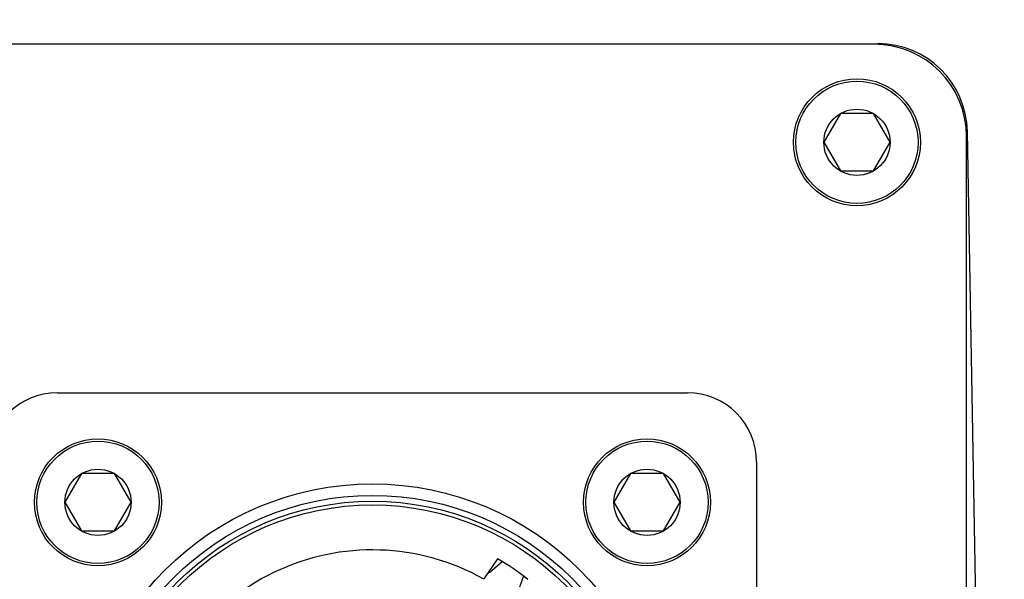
# Model space of a CAD drawing. Header units: millimetres. Extents: x 7426 to 8300, y 124 to 421.
# Tile 98 of 130: x 8195.164 to 8196.587, y 226.946 to 227.754. Entities that reach past the tile are written whole.
import ezdxf

# ---------------------------------------------------------------- set-up
doc = ezdxf.new("R2010")
doc.units = ezdxf.units.MM
doc.linetypes.add('BANKLINE1', pattern=[5.5, 4, -1.5])
doc.layers.add('00_COMPONENTS', color=7, linetype='BANKLINE1')
doc.layers.add('外形图', color=7, linetype='Continuous')
doc.styles.add('微软雅黑', font='msyh.ttc')
doc.dimstyles.new('尺寸标注_1_30比例', dxfattribs={"dimtxt": 2.1, "dimasz": 1.7, "dimexe": 0.5, "dimexo": 0.4, "dimgap": 0.5, "dimtad": 1, "dimdec": 1, "dimlfac": 30, "dimdsep": 46, "dimtxsty": '微软雅黑', "dimcen": 0.09, "dimadec": 0, "dimazin": 0, "dimtp": 0.01, "dimtm": 0.01, "dimtfac": 1, "dimtdec": 1, "dimtofl": 0, "dimtmove": 0, "dimatfit": 3, "dimfxl": 1, "dimtolj": 1, "dimarcsym": 0})

# ---------------------------------------------------------------- blocks, each defined once
blk = doc.blocks.new('*D1499')
at = {"layer": '00_COMPONENTS', "color": 0, "linetype": 'ByBlock', "lineweight": -2, "ltscale": 20}
for p, q in [((8244.3243, 232.2083), (8243.2679, 232.0274)), ((8178.104, 226.6607), (8180.1224, 226.6607))]:
    blk.add_line(p, q, dxfattribs=at)
blk.add_arc((8211.9232, 226.6607), 32.3008, 12.73149, 176.98416, dxfattribs=at)
at = {"layer": '00_COMPONENTS', "color": 0}
for points in [[(8243.1519, 233.7241), (8243.7078, 233.8344), (8243.7607, 232.1118)], [(8179.3839, 228.3676), (8179.9504, 228.3527), (8179.6224, 226.6607)]]:
    blk.add_solid(points, dxfattribs=at)
at = {"layer": 'Defpoints', "color": 0}
for p in [(8224.815, 256.2773), (8244.7185, 232.2758), (8177.704, 226.6607), (8211.9232, 226.6607)]:
    blk.add_point(p, dxfattribs=at)
at = {"layer": '00_COMPONENTS', "color": 0, "insert": (8209.0532, 260.4305), "char_height": 2.1, "attachment_point": 5, "rotation": 4.8578, "style": '微软雅黑'}
blk.add_mtext('\\A1;-170°', dxfattribs=at)

msp = doc.modelspace()

# ---------------------------------------------------------------- linework, layer by layer
at = {"layer": '外形图', "linetype": 'Continuous'}
for p, q in [((8194.9439, 227.7198), (8196.4044, 227.7198)), ((8196.3991, 227.7191), (8194.9491, 227.7191)), ((8196.3502, 227.6188), (8196.3263, 227.5774)), ((8196.3981, 227.6188), (8196.3502, 227.6188)), ((8196.422, 227.5774), (8196.3981, 227.6188)), ((8196.5336, 227.5928), (8196.5499, 226.6607)), ((8196.3263, 227.5774), (8196.3502, 227.536)), ((8196.3981, 227.536), (8196.422, 227.5774)), ((8196.5325, 225.7357), (8196.5325, 227.5857)), ((8196.3502, 227.536), (8196.3981, 227.536)), ((8195.2191, 227.2157), (8196.1291, 227.2157)), ((8196.2291, 227.1157), (8196.2291, 226.2057)), ((8195.2536, 227.0988), (8195.2296, 227.0574)), ((8195.3014, 227.0988), (8195.2536, 227.0988)), ((8195.3253, 227.0574), (8195.3014, 227.0988)), ((8196.0469, 227.0988), (8196.023, 227.0574)), ((8196.0947, 227.0988), (8196.0469, 227.0988)), ((8196.1186, 227.0574), (8196.0947, 227.0988)), ((8195.2296, 227.0574), (8195.2536, 227.016)), ((8195.3014, 227.016), (8195.3253, 227.0574)), ((8196.023, 227.0574), (8196.0469, 227.016)), ((8196.0947, 227.016), (8196.1186, 227.0574)), ((8195.2536, 227.016), (8195.3014, 227.016)), ((8196.0469, 227.016), (8196.0947, 227.016)), ((8195.8547, 226.976), (8195.8348, 226.9467)), ((8195.8466, 226.9587), (8195.8617, 226.9719)), ((8195.8924, 226.9512), (8195.8858, 226.9322))]:
    msp.add_line(p, q, dxfattribs=at)
for centre, radius in [((8196.3741, 227.5774), 0.0917), ((8196.3741, 227.5774), 0.0883), ((8196.3741, 227.5774), 0.0478), ((8195.2775, 227.0574), 0.0917), ((8196.0708, 227.0574), 0.0917), ((8195.2775, 227.0574), 0.0883), ((8196.0708, 227.0574), 0.0883), ((8195.2775, 227.0574), 0.0478), ((8196.0708, 227.0574), 0.0478), ((8195.6741, 226.6607), 0.4233), ((8195.6741, 226.6607), 0.4067), ((8195.6741, 226.6607), 0.3983), ((8195.6741, 226.6607), 0.393)]:
    msp.add_circle(centre, radius, dxfattribs=at)
for centre, radius, start, end in [((8196.3991, 227.5857), 0.1333, 0, 90), ((8195.2191, 227.1157), 0.1, 90, 180), ((8196.1291, 227.1157), 0.1, 0, 90), ((8195.6741, 226.6607), 0.328, 60.6633, 170.6421), ((8195.6741, 226.6607), 0.3633, 51.791, 60.209), ((8195.8356, 226.9713), 0.0167, 287.8696, 311)]:
    msp.add_arc(centre, radius, start, end, dxfattribs=at)
msp.add_ellipse((8196.4042, 227.5904), major_axis=(-0.0908, -0.0924), ratio=0.998804, start_param=8.648633, end_param=10.200768, dxfattribs=at)

# ---------------------------------------------------------------- dimensions: what is measured, and where the dimension line sits
at = {"layer": '00_COMPONENTS', "linetype": 'ByBlock', "ltscale": 20}
dim = msp.add_angular_dim_3p(base=(8224.815, 256.2773), center=(8211.9232, 226.6607), p1=(8177.704, 226.6607), p2=(8244.7185, 232.2758), text='\\A1;-170°', dimstyle='尺寸标注_1_30比例', dxfattribs=at)
dim.commit()
dim.dimension.update_dxf_attribs({"geometry": '*D1499', "text_midpoint": (8209.0532, 260.4305)})

doc.saveas('drawing.dxf')
